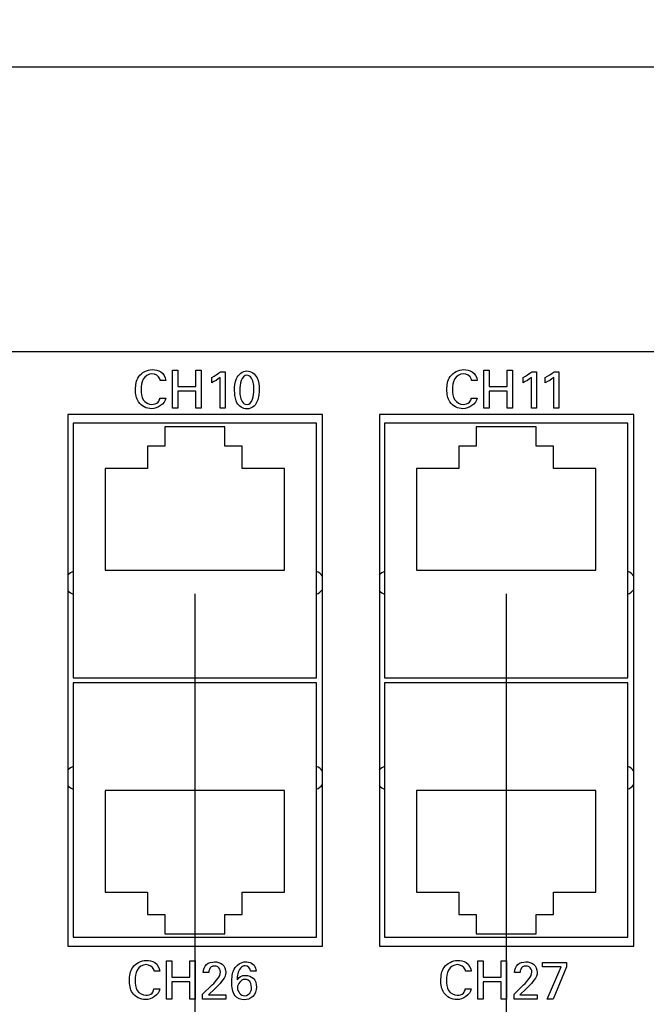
# Model space of a CAD drawing. Header units: inches. Extents: x 0 to 34, y 0 to 22.
# Tile 24 of 54: x 14.6 to 16.3, y 5.9 to 8.5. Entities that reach past the tile are written whole.
import ezdxf

# ---------------------------------------------------------------- set-up
doc = ezdxf.new("R2010")
doc.units = ezdxf.units.IN
doc.header["$LTSCALE"] = 1.87
doc.header["$MEASUREMENT"] = 0
doc.layers.get('0').update_dxf_attribs({"linetype": 'CONTINUOUS'})
doc.layers.add('02___PRT_ALL_AXES', color=7, linetype='CONTINUOUS')
doc.layers.add('DIMENSIONS', color=7, linetype='CONTINUOUS')
doc.styles.get("Standard").update_dxf_attribs({"font": 'txt', "width": 0.8})
doc.dimstyles.new('DIMSTYLE_1', dxfattribs={"dimtxt": 0.125, "dimasz": 0.18, "dimexe": 0.125, "dimexo": 0.0625, "dimgap": 0.0625, "dimtad": 0, "dimtih": 1, "dimtoh": 1, "dimdec": 3, "dimzin": 4, "dimdsep": 46, "dimtxsty": 'STANDARD', "dimblk": '_FILLED', "dimblk1": '_FILLED', "dimblk2": '_FILLED', "dimcen": 0.09, "dimadec": 0, "dimazin": 0, "dimtp": 0.001, "dimtm": 0.001, "dimtfac": 1, "dimtdec": 3, "dimtofl": 0, "dimtmove": 0, "dimatfit": 3, "dimldrblk": '_FILLED', "dimfxl": 1, "dimtolj": 1, "dimtzin": 4, "dimarcsym": 0})
doc.dimstyles.new('DIMSTYLE_2', dxfattribs={"dimtxt": 0.125, "dimasz": 0.18, "dimexe": 0.125, "dimexo": 0.0625, "dimgap": 0.03125, "dimtad": 0, "dimtih": 1, "dimtoh": 1, "dimdec": 3, "dimzin": 4, "dimdsep": 46, "dimtxsty": 'STANDARD', "dimblk": '_FILLED', "dimblk1": '_FILLED', "dimblk2": '_FILLED', "dimcen": 0.09, "dimadec": 0, "dimazin": 0, "dimtp": 0.001, "dimtm": 0.001, "dimtfac": 1, "dimtdec": 3, "dimtofl": 0, "dimtmove": 0, "dimatfit": 3, "dimldrblk": '_FILLED', "dimfxl": 1, "dimtolj": 1, "dimtzin": 4, "dimarcsym": 0})

# ---------------------------------------------------------------- blocks, each defined once
blk = doc.blocks.new('_FILLED')
at = {"color": 0, "linetype": 'BYBLOCK'}
blk.add_solid([(0, 0), (-1, 0.174), (-1, -0.174)], dxfattribs=at)
blk = doc.blocks.new('*D11')
at = {"layer": 'DIMENSIONS', "color": 2, "linetype": 'CONTINUOUS'}
for p, q in [((3.0744, 6.8026), (3.0744, 8.4801)), ((22.0744, 6.8026), (22.0744, 8.4801)), ((3.0744, 8.3551), (11.6994, 8.3551)), ((22.0744, 8.3551), (13.4494, 8.3551))]:
    blk.add_line(p, q, dxfattribs=at)
at = {"layer": 'DIMENSIONS', "color": 2, "linetype": 'CONTINUOUS', "xscale": 0.18, "yscale": 0.18, "zscale": 0.18, "rotation": 180}
blk.add_blockref('_FILLED', (3.0744, 8.3551), dxfattribs=at)
at = {"layer": 'DIMENSIONS', "color": 2, "linetype": 'CONTINUOUS', "xscale": 0.18, "yscale": 0.18, "zscale": 0.18}
blk.add_blockref('_FILLED', (22.0744, 8.3551), dxfattribs=at)
at = {"layer": 'DIMENSIONS', "color": 2, "linetype": 'CONTINUOUS', "insert": (12.5744, 8.4176), "char_height": 0.125, "width": 1.625, "attachment_point": 2, "line_spacing_factor": 0.9}
blk.add_mtext('(19.000{\\Ftxt.shx;\\W1.000000;\\H0.125000; }[482.6])', dxfattribs=at)
blk = doc.blocks.new('*D27')
at = {"layer": 'DIMENSIONS', "color": 2, "linetype": 'CONTINUOUS'}
blk.add_line((15.1034, 6.9676), (15.1034, 5.1876), dxfattribs=at)
at = {"layer": 'DIMENSIONS', "color": 2, "linetype": 'CONTINUOUS', "insert": (15.0409, 5.1251), "char_height": 0.125, "width": 1.825, "attachment_point": 3, "rotation": 90, "line_spacing_factor": 0.9}
blk.add_mtext('2X 12.029{\\Ftxt.shx;\\W1.000000;\\H0.125000; }[305.54]', dxfattribs=at)
blk = doc.blocks.new('*D28')
at = {"layer": 'DIMENSIONS', "color": 2, "linetype": 'CONTINUOUS'}
blk.add_line((15.9234, 6.9676), (15.9234, 5.1876), dxfattribs=at)
at = {"layer": 'DIMENSIONS', "color": 2, "linetype": 'CONTINUOUS', "insert": (15.8609, 5.1251), "char_height": 0.125, "width": 1.825, "attachment_point": 3, "rotation": 90, "line_spacing_factor": 0.9}
blk.add_mtext('2X 12.849{\\Ftxt.shx;\\W1.000000;\\H0.125000; }[326.36]', dxfattribs=at)
blk = doc.blocks.new('*D29')
at = {"layer": 'DIMENSIONS', "color": 2, "linetype": 'CONTINUOUS'}
blk.add_line((16.7434, 6.9676), (16.7434, 5.1876), dxfattribs=at)
at = {"layer": 'DIMENSIONS', "color": 2, "linetype": 'CONTINUOUS', "insert": (16.6809, 5.1251), "char_height": 0.125, "width": 1.825, "attachment_point": 3, "rotation": 90, "line_spacing_factor": 0.9}
blk.add_mtext('2X 13.669{\\Ftxt.shx;\\W1.000000;\\H0.125000; }[347.19]', dxfattribs=at)
blk = doc.blocks.new('*D30')
at = {"layer": 'DIMENSIONS', "color": 2, "linetype": 'CONTINUOUS'}
blk.add_line((17.5634, 6.9676), (17.5634, 5.1876), dxfattribs=at)
at = {"layer": 'DIMENSIONS', "color": 2, "linetype": 'CONTINUOUS', "insert": (17.5009, 5.1251), "char_height": 0.125, "width": 1.825, "attachment_point": 3, "rotation": 90, "line_spacing_factor": 0.9}
blk.add_mtext('2X 14.489{\\Ftxt.shx;\\W1.000000;\\H0.125000; }[368.02]', dxfattribs=at)
blk = doc.blocks.new('*D31')
at = {"layer": 'DIMENSIONS', "color": 2, "linetype": 'CONTINUOUS'}
blk.add_line((18.3854, 6.9676), (18.3854, 5.1876), dxfattribs=at)
at = {"layer": 'DIMENSIONS', "color": 2, "linetype": 'CONTINUOUS', "insert": (18.3229, 5.1251), "char_height": 0.125, "width": 1.725, "attachment_point": 3, "rotation": 90, "line_spacing_factor": 0.9}
blk.add_mtext('2X 15.311{\\Ftxt.shx;\\W1.000000;\\H0.125000; }[388.9]', dxfattribs=at)
blk = doc.blocks.new('*D32')
at = {"layer": 'DIMENSIONS', "color": 2, "linetype": 'CONTINUOUS'}
blk.add_line((19.2054, 6.9676), (19.2054, 5.1876), dxfattribs=at)
at = {"layer": 'DIMENSIONS', "color": 2, "linetype": 'CONTINUOUS', "insert": (19.1429, 5.1251), "char_height": 0.125, "width": 1.825, "attachment_point": 3, "rotation": 90, "line_spacing_factor": 0.9}
blk.add_mtext('2X 16.131{\\Ftxt.shx;\\W1.000000;\\H0.125000; }[409.73]', dxfattribs=at)
blk = doc.blocks.new('*D35')
at = {"layer": 'DIMENSIONS', "color": 2, "linetype": 'CONTINUOUS'}
blk.add_line((22.0744, 6.0001), (22.0744, 5.1876), dxfattribs=at)
at = {"layer": 'DIMENSIONS', "color": 2, "linetype": 'CONTINUOUS', "insert": (22.0119, 5.1251), "char_height": 0.125, "width": 1.425, "attachment_point": 3, "rotation": 90, "line_spacing_factor": 0.9}
blk.add_mtext('19.000{\\Ftxt.shx;\\W1.000000;\\H0.125000; }[482.6]', dxfattribs=at)

msp = doc.modelspace()

# ---------------------------------------------------------------- linework, layer by layer
at = {"color": 7, "linetype": 'CONTINUOUS'}
for p, q in [((21.8869, 7.6051), (3.2619, 7.6051)), ((15.4394, 7.4401), (14.7694, 7.4401)), ((14.7694, 7.4401), (14.7694, 6.0401)), ((15.4394, 6.0401), (15.4394, 7.4401)), ((16.2594, 7.4401), (15.5894, 7.4401)), ((15.5894, 7.4401), (15.5894, 6.0401)), ((16.2594, 6.0401), (16.2594, 7.4401)), ((15.4235, 7.4171), (14.7833, 7.4171)), ((14.7833, 7.4171), (14.7833, 6.747)), ((15.1821, 7.408), (15.0247, 7.408)), ((15.0247, 7.408), (15.0247, 7.3568)), ((15.1821, 7.3568), (15.1821, 7.408)), ((15.4235, 6.747), (15.4235, 7.4171)), ((16.2435, 7.4171), (15.6033, 7.4171)), ((15.6033, 7.4171), (15.6033, 6.747)), ((16.0021, 7.408), (15.8447, 7.408)), ((15.8447, 7.408), (15.8447, 7.3568)), ((16.0021, 7.3568), (16.0021, 7.408)), ((16.2435, 6.747), (16.2435, 7.4171)), ((15.0247, 7.3568), (14.9784, 7.3568)), ((14.9784, 7.3568), (14.9784, 7.2978)), ((15.2284, 7.3568), (15.1821, 7.3568)), ((15.2284, 7.2978), (15.2284, 7.3568)), ((15.8447, 7.3568), (15.7984, 7.3568)), ((15.7984, 7.3568), (15.7984, 7.2978)), ((16.0484, 7.3568), (16.0021, 7.3568)), ((16.0484, 7.2978), (16.0484, 7.3568)), ((14.9784, 7.2978), (14.8672, 7.2978)), ((14.8672, 7.2978), (14.8672, 7.0301)), ((15.3396, 7.2978), (15.2284, 7.2978)), ((15.3396, 7.0301), (15.3396, 7.2978)), ((15.7984, 7.2978), (15.6872, 7.2978)), ((15.6872, 7.2978), (15.6872, 7.0301)), ((16.1596, 7.2978), (16.0484, 7.2978)), ((16.1596, 7.0301), (16.1596, 7.2978)), ((14.8672, 7.0301), (15.3396, 7.0301)), ((15.6872, 7.0301), (16.1596, 7.0301)), ((14.7833, 6.747), (15.4235, 6.747)), ((15.6033, 6.747), (16.2435, 6.747)), ((15.4235, 6.7333), (14.7833, 6.7333)), ((14.7833, 6.7333), (14.7833, 6.0632)), ((15.4235, 6.0632), (15.4235, 6.7333)), ((16.2435, 6.7333), (15.6033, 6.7333)), ((15.6033, 6.7333), (15.6033, 6.0632)), ((16.2435, 6.0632), (16.2435, 6.7333)), ((15.3396, 6.4502), (14.8672, 6.4502)), ((14.8672, 6.4502), (14.8672, 6.1825)), ((15.3396, 6.1825), (15.3396, 6.4502)), ((16.1596, 6.4502), (15.6872, 6.4502)), ((15.6872, 6.4502), (15.6872, 6.1825)), ((16.1596, 6.1825), (16.1596, 6.4502)), ((14.8672, 6.1825), (14.9784, 6.1825)), ((14.9784, 6.1825), (14.9784, 6.1235)), ((15.2284, 6.1825), (15.3396, 6.1825)), ((15.2284, 6.1235), (15.2284, 6.1825)), ((15.6872, 6.1825), (15.7984, 6.1825)), ((15.7984, 6.1825), (15.7984, 6.1235)), ((16.0484, 6.1825), (16.1596, 6.1825)), ((16.0484, 6.1235), (16.0484, 6.1825)), ((14.9784, 6.1235), (15.0247, 6.1235)), ((15.0247, 6.1235), (15.0247, 6.0723)), ((15.1821, 6.1235), (15.2284, 6.1235)), ((15.1821, 6.0723), (15.1821, 6.1235)), ((15.7984, 6.1235), (15.8447, 6.1235)), ((15.8447, 6.1235), (15.8447, 6.0723)), ((16.0021, 6.1235), (16.0484, 6.1235)), ((16.0021, 6.0723), (16.0021, 6.1235)), ((15.0247, 6.0723), (15.1821, 6.0723)), ((15.8447, 6.0723), (16.0021, 6.0723)), ((14.7833, 6.0632), (15.4235, 6.0632)), ((15.6033, 6.0632), (16.2435, 6.0632)), ((14.7694, 6.0401), (15.4394, 6.0401)), ((15.5894, 6.0401), (16.2594, 6.0401))]:
    msp.add_line(p, q, dxfattribs=at)
at = {"color": 40, "linetype": 'CONTINUOUS'}
for p, q in [((15.0445, 7.5571), (15.0584, 7.5571)), ((15.0445, 7.4569), (15.0445, 7.5571)), ((15.0584, 7.5571), (15.0584, 7.5141)), ((15.106, 7.5571), (15.1199, 7.5571)), ((15.106, 7.5141), (15.106, 7.5571)), ((15.1199, 7.5571), (15.1199, 7.4569)), ((15.1712, 7.553), (15.1835, 7.553)), ((15.1835, 7.553), (15.1835, 7.4569)), ((15.8645, 7.5571), (15.8784, 7.5571)), ((15.8645, 7.4569), (15.8645, 7.5571)), ((15.8784, 7.5571), (15.8784, 7.5141)), ((15.926, 7.5571), (15.9399, 7.5571)), ((15.926, 7.5141), (15.926, 7.5571)), ((15.9399, 7.5571), (15.9399, 7.4569)), ((15.9912, 7.553), (16.0035, 7.553)), ((16.0035, 7.553), (16.0035, 7.4569)), ((16.0497, 7.553), (16.062, 7.553)), ((16.062, 7.553), (16.062, 7.4569)), ((15.0271, 7.53), (15.0123, 7.53)), ((15.1479, 7.5239), (15.1479, 7.5378)), ((15.1702, 7.4569), (15.1702, 7.5378)), ((15.8471, 7.53), (15.8323, 7.53)), ((15.9679, 7.5239), (15.9679, 7.5378)), ((15.9902, 7.4569), (15.9902, 7.5378)), ((16.0263, 7.5239), (16.0263, 7.5378)), ((16.0487, 7.4569), (16.0487, 7.5378)), ((15.0584, 7.5141), (15.106, 7.5141)), ((15.106, 7.5021), (15.0584, 7.5021)), ((15.0584, 7.5021), (15.0584, 7.4569)), ((15.106, 7.4569), (15.106, 7.5021)), ((15.8784, 7.5141), (15.926, 7.5141)), ((15.926, 7.5021), (15.8784, 7.5021)), ((15.8784, 7.5021), (15.8784, 7.4569)), ((15.926, 7.4569), (15.926, 7.5021)), ((15.0116, 7.4833), (15.0269, 7.4833)), ((15.8316, 7.4833), (15.8469, 7.4833)), ((15.0584, 7.4569), (15.0445, 7.4569)), ((15.1199, 7.4569), (15.106, 7.4569)), ((15.1835, 7.4569), (15.1702, 7.4569)), ((15.8784, 7.4569), (15.8645, 7.4569)), ((15.9399, 7.4569), (15.926, 7.4569)), ((16.0035, 7.4569), (15.9902, 7.4569)), ((16.062, 7.4569), (16.0487, 7.4569)), ((15.0286, 6.0009), (15.0425, 6.0009)), ((15.0286, 5.9007), (15.0286, 6.0009)), ((15.0425, 6.0009), (15.0425, 5.9579)), ((15.0901, 6.0009), (15.104, 6.0009)), ((15.0901, 5.9579), (15.0901, 6.0009)), ((15.104, 6.0009), (15.104, 5.9007)), ((15.8486, 6.0009), (15.8625, 6.0009)), ((15.8486, 5.9007), (15.8486, 6.0009)), ((15.8625, 6.0009), (15.8625, 5.9579)), ((15.9101, 6.0009), (15.924, 6.0009)), ((15.9101, 5.9579), (15.9101, 6.0009)), ((15.924, 6.0009), (15.924, 5.9007)), ((16.0188, 5.9968), (16.0822, 5.9968)), ((16.0188, 5.9853), (16.0188, 5.9968)), ((16.0822, 5.9968), (16.0822, 5.9851)), ((15.0112, 5.9739), (14.9964, 5.9739)), ((15.14, 5.9705), (15.1254, 5.9705)), ((15.2647, 5.974), (15.2504, 5.974)), ((15.8312, 5.9739), (15.8164, 5.9739)), ((15.96, 5.9705), (15.9454, 5.9705)), ((16.0682, 5.9853), (16.0188, 5.9853)), ((16.0313, 5.9007), (16.0682, 5.9853)), ((16.0822, 5.9851), (16.047, 5.9007)), ((15.0425, 5.9579), (15.0901, 5.9579)), ((15.0901, 5.946), (15.0425, 5.946)), ((15.0425, 5.946), (15.0425, 5.9007)), ((15.0901, 5.9007), (15.0901, 5.946)), ((15.8625, 5.9579), (15.9101, 5.9579)), ((15.9101, 5.946), (15.8625, 5.946)), ((15.8625, 5.946), (15.8625, 5.9007)), ((15.9101, 5.9007), (15.9101, 5.946)), ((14.9957, 5.9271), (15.0109, 5.9271)), ((15.124, 5.9134), (15.1492, 5.9381)), ((15.124, 5.9007), (15.124, 5.9134)), ((15.1562, 5.9276), (15.1395, 5.9117)), ((15.8157, 5.9271), (15.8309, 5.9271)), ((15.944, 5.9134), (15.9692, 5.9381)), ((15.944, 5.9007), (15.944, 5.9134)), ((15.9762, 5.9276), (15.9594, 5.9117)), ((15.0425, 5.9007), (15.0286, 5.9007)), ((15.104, 5.9007), (15.0901, 5.9007)), ((15.1851, 5.9007), (15.124, 5.9007)), ((15.1395, 5.9117), (15.1851, 5.9117)), ((15.1851, 5.9117), (15.1851, 5.9007)), ((15.8625, 5.9007), (15.8486, 5.9007)), ((15.924, 5.9007), (15.9101, 5.9007)), ((16.0051, 5.9007), (15.944, 5.9007)), ((15.9594, 5.9117), (16.0051, 5.9117)), ((16.0051, 5.9117), (16.0051, 5.9007)), ((16.047, 5.9007), (16.0313, 5.9007))]:
    msp.add_line(p, q, dxfattribs=at)
for points, knots in [([(14.9473, 7.5059), (14.9473, 7.5177), (14.9509, 7.5446), (14.9779, 7.5585), (14.9912, 7.5585)], [0, 0, 0, 0, 0.469781, 1, 1, 1, 1]), ([(14.9906, 7.5474), (14.9815, 7.5474), (14.9628, 7.5346), (14.9622, 7.5152), (14.9622, 7.506)], [0, 0, 0, 0, 0.499803, 1, 1, 1, 1]), ([(15.0123, 7.53), (15.0121, 7.5315), (15.0105, 7.541), (14.9988, 7.5474), (14.9906, 7.5474)], [0, 0, 0, 0, 0.14814, 1, 1, 1, 1]), ([(14.9912, 7.5585), (14.999, 7.5585), (15.0166, 7.5558), (15.0264, 7.5388), (15.0271, 7.53)], [0, 0, 0, 0, 0.469137, 1, 1, 1, 1]), ([(15.2083, 7.5038), (15.2083, 7.5142), (15.2081, 7.5367), (15.2291, 7.5549), (15.2405, 7.5549)], [0, 0, 0, 0, 0.477872, 1, 1, 1, 1]), ([(15.2405, 7.5549), (15.2512, 7.5549), (15.2726, 7.539), (15.2727, 7.5166), (15.2727, 7.506)], [0, 0, 0, 0, 0.504054, 1, 1, 1, 1]), ([(15.7673, 7.5059), (15.7673, 7.5177), (15.7709, 7.5446), (15.7979, 7.5585), (15.8112, 7.5585)], [0, 0, 0, 0, 0.469737, 1, 1, 1, 1]), ([(15.8106, 7.5474), (15.8015, 7.5474), (15.7828, 7.5346), (15.7822, 7.5152), (15.7822, 7.506)], [0, 0, 0, 0, 0.499794, 1, 1, 1, 1]), ([(15.8323, 7.53), (15.8321, 7.5315), (15.8305, 7.541), (15.8188, 7.5474), (15.8106, 7.5474)], [0, 0, 0, 0, 0.148074, 1, 1, 1, 1]), ([(15.8112, 7.5585), (15.819, 7.5585), (15.8366, 7.5558), (15.8464, 7.5388), (15.8471, 7.53)], [0, 0, 0, 0, 0.469023, 1, 1, 1, 1]), ([(15.2592, 7.5048), (15.2592, 7.5101), (15.2598, 7.524), (15.2504, 7.5438), (15.2406, 7.5438)], [0, 0, 0, 0, 0.351734, 1, 1, 1, 1]), ([(14.9894, 7.4554), (14.9765, 7.4554), (14.9504, 7.4688), (14.9473, 7.4947), (14.9473, 7.5059)], [0, 0, 0, 0, 0.536086, 1, 1, 1, 1]), ([(14.9622, 7.506), (14.9622, 7.4969), (14.963, 7.4775), (14.9818, 7.4667), (14.9905, 7.4667)], [0, 0, 0, 0, 0.51227, 1, 1, 1, 1]), ([(15.2145, 7.4709), (15.2137, 7.4727), (15.2092, 7.483), (15.2083, 7.4946), (15.2083, 7.5038)], [0, 0, 0, 0, 0.175123, 1, 1, 1, 1]), ([(15.2216, 7.5045), (15.2216, 7.4995), (15.2213, 7.4858), (15.2306, 7.4665), (15.2404, 7.4665)], [0, 0, 0, 0, 0.33935, 1, 1, 1, 1]), ([(15.2727, 7.506), (15.2727, 7.5009), (15.2722, 7.4857), (15.2669, 7.4694), (15.2594, 7.4623)], [0, 0, 0, 0, 0.330145, 1, 1, 1, 1]), ([(15.8094, 7.4554), (15.7965, 7.4554), (15.7704, 7.4688), (15.7673, 7.4947), (15.7673, 7.5059)], [0, 0, 0, 0, 0.536127, 1, 1, 1, 1]), ([(15.7822, 7.506), (15.7822, 7.4969), (15.783, 7.4775), (15.8018, 7.4667), (15.8105, 7.4667)], [0, 0, 0, 0, 0.512274, 1, 1, 1, 1]), ([(14.9314, 5.9497), (14.9314, 5.9615), (14.935, 5.9885), (14.962, 6.0023), (14.9753, 6.0023)], [0, 0, 0, 0, 0.469744, 1, 1, 1, 1]), ([(14.9747, 5.9912), (14.9656, 5.9912), (14.9469, 5.9784), (14.9463, 5.959), (14.9463, 5.9499)], [0, 0, 0, 0, 0.499802, 1, 1, 1, 1]), ([(14.9964, 5.9739), (14.9961, 5.9753), (14.9946, 5.9849), (14.9829, 5.9912), (14.9747, 5.9912)], [0, 0, 0, 0, 0.148077, 1, 1, 1, 1]), ([(14.9753, 6.0023), (14.983, 6.0023), (15.0007, 5.9996), (15.0105, 5.9826), (15.0112, 5.9739)], [0, 0, 0, 0, 0.469024, 1, 1, 1, 1]), ([(15.1551, 5.9986), (15.1622, 5.9986), (15.1786, 5.995), (15.1848, 5.9784), (15.1848, 5.9705)], [0, 0, 0, 0, 0.474269, 1, 1, 1, 1]), ([(15.201, 5.9444), (15.201, 5.9563), (15.2016, 5.981), (15.2249, 5.9987), (15.2365, 5.9987)], [0, 0, 0, 0, 0.50431, 1, 1, 1, 1]), ([(15.2365, 5.9987), (15.2394, 5.9987), (15.2478, 5.9979), (15.2558, 5.9937), (15.2596, 5.9896)], [0, 0, 0, 0, 0.336988, 1, 1, 1, 1]), ([(15.7514, 5.9497), (15.7514, 5.9615), (15.755, 5.9885), (15.782, 6.0023), (15.7953, 6.0023)], [0, 0, 0, 0, 0.469782, 1, 1, 1, 1]), ([(15.7947, 5.9912), (15.7856, 5.9912), (15.7669, 5.9784), (15.7663, 5.959), (15.7663, 5.9499)], [0, 0, 0, 0, 0.499798, 1, 1, 1, 1]), ([(15.8164, 5.9739), (15.8161, 5.9753), (15.8146, 5.9849), (15.8029, 5.9912), (15.7947, 5.9912)], [0, 0, 0, 0, 0.148135, 1, 1, 1, 1]), ([(15.7953, 6.0023), (15.803, 6.0023), (15.8207, 5.9996), (15.8305, 5.9826), (15.8312, 5.9739)], [0, 0, 0, 0, 0.46915, 1, 1, 1, 1]), ([(15.9751, 5.9986), (15.9822, 5.9986), (15.9986, 5.995), (16.0048, 5.9784), (16.0048, 5.9705)], [0, 0, 0, 0, 0.474269, 1, 1, 1, 1]), ([(15.1557, 5.9873), (15.1526, 5.9873), (15.1435, 5.986), (15.14, 5.9759), (15.14, 5.9705)], [0, 0, 0, 0, 0.362893, 1, 1, 1, 1]), ([(15.1711, 5.9717), (15.1711, 5.9769), (15.167, 5.9862), (15.1585, 5.9873), (15.1557, 5.9873)], [0, 0, 0, 0, 0.650806, 1, 1, 1, 1]), ([(15.1848, 5.9705), (15.1848, 5.969), (15.1847, 5.9601), (15.1786, 5.9523), (15.174, 5.9465)], [0, 0, 0, 0, 0.167801, 1, 1, 1, 1]), ([(15.2358, 5.9883), (15.2264, 5.9883), (15.215, 5.9707), (15.2149, 5.9564), (15.2146, 5.9508)], [0, 0, 0, 0, 0.62954, 1, 1, 1, 1]), ([(15.9757, 5.9873), (15.9726, 5.9873), (15.9635, 5.986), (15.96, 5.9759), (15.96, 5.9705)], [0, 0, 0, 0, 0.362926, 1, 1, 1, 1]), ([(15.9911, 5.9717), (15.9911, 5.9769), (15.987, 5.9862), (15.9785, 5.9873), (15.9757, 5.9873)], [0, 0, 0, 0, 0.650825, 1, 1, 1, 1]), ([(16.0048, 5.9705), (16.0048, 5.969), (16.0046, 5.9601), (15.9986, 5.9523), (15.994, 5.9465)], [0, 0, 0, 0, 0.16781, 1, 1, 1, 1]), ([(14.9735, 5.8992), (14.9606, 5.8992), (14.9345, 5.9126), (14.9314, 5.9386), (14.9314, 5.9497)], [0, 0, 0, 0, 0.536125, 1, 1, 1, 1]), ([(14.9463, 5.9499), (14.9463, 5.9408), (14.9471, 5.9213), (14.9659, 5.9106), (14.9746, 5.9106)], [0, 0, 0, 0, 0.512276, 1, 1, 1, 1]), ([(15.2146, 5.9508), (15.2178, 5.9556), (15.2249, 5.9622), (15.2339, 5.963), (15.2369, 5.963)], [0, 0, 0, 0, 0.655715, 1, 1, 1, 1]), ([(15.2526, 5.931), (15.2526, 5.9379), (15.2489, 5.9503), (15.238, 5.9524), (15.2347, 5.9524)], [0, 0, 0, 0, 0.678853, 1, 1, 1, 1]), ([(15.2369, 5.963), (15.2442, 5.963), (15.2609, 5.9575), (15.2659, 5.9404), (15.2659, 5.9322)], [0, 0, 0, 0, 0.46982, 1, 1, 1, 1]), ([(15.7935, 5.8992), (15.7806, 5.8992), (15.7545, 5.9126), (15.7514, 5.9386), (15.7514, 5.9497)], [0, 0, 0, 0, 0.536093, 1, 1, 1, 1]), ([(15.7663, 5.9499), (15.7663, 5.9408), (15.7671, 5.9213), (15.7859, 5.9106), (15.7946, 5.9106)], [0, 0, 0, 0, 0.512281, 1, 1, 1, 1]), ([(15.2659, 5.9322), (15.2659, 5.9232), (15.2596, 5.9047), (15.2415, 5.8986), (15.2335, 5.8986)], [0, 0, 0, 0, 0.53087, 1, 1, 1, 1]), ([(15.234, 5.9092), (15.2409, 5.9092), (15.2517, 5.9171), (15.2526, 5.9276), (15.2526, 5.931)], [0, 0, 0, 0, 0.669631, 1, 1, 1, 1])]:
    msp.add_open_spline(points, degree=3, knots=knots, dxfattribs=at)
for points in [[(15.1479, 7.5378), (15.1561, 7.5421), (15.1641, 7.547), (15.1712, 7.553)], [(15.9679, 7.5378), (15.9761, 7.5421), (15.9841, 7.547), (15.9912, 7.553)], [(16.0263, 7.5378), (16.0345, 7.5421), (16.0426, 7.547), (16.0497, 7.553)], [(15.1702, 7.5378), (15.1635, 7.5322), (15.1558, 7.5277), (15.1479, 7.5239)], [(15.2406, 7.5438), (15.2261, 7.5438), (15.2216, 7.5191), (15.2216, 7.5045)], [(15.9902, 7.5378), (15.9835, 7.5322), (15.9758, 7.5277), (15.9679, 7.5239)], [(16.0487, 7.5378), (16.042, 7.5322), (16.0343, 7.5277), (16.0263, 7.5239)], [(15.2404, 7.4665), (15.2546, 7.4665), (15.2592, 7.4905), (15.2592, 7.5048)], [(15.0269, 7.4833), (15.0252, 7.4678), (15.0049, 7.4554), (14.9894, 7.4554)], [(14.9905, 7.4667), (14.9963, 7.4667), (15.0027, 7.4686), (15.0067, 7.4727)], [(15.0067, 7.4727), (15.0094, 7.4756), (15.0109, 7.4795), (15.0116, 7.4833)], [(15.2402, 7.4549), (15.2301, 7.4549), (15.219, 7.4619), (15.2145, 7.4709)], [(15.8469, 7.4833), (15.8452, 7.4678), (15.8249, 7.4554), (15.8094, 7.4554)], [(15.8105, 7.4667), (15.8163, 7.4667), (15.8227, 7.4686), (15.8267, 7.4727)], [(15.8267, 7.4727), (15.8294, 7.4756), (15.8309, 7.4795), (15.8316, 7.4833)], [(15.2594, 7.4623), (15.2544, 7.4576), (15.247, 7.4549), (15.2402, 7.4549)], [(15.1254, 5.9705), (15.1256, 5.9782), (15.1285, 5.9866), (15.1343, 5.9916)], [(15.1343, 5.9916), (15.1399, 5.9964), (15.1478, 5.9986), (15.1551, 5.9986)], [(15.9454, 5.9705), (15.9456, 5.9782), (15.9485, 5.9866), (15.9543, 5.9916)], [(15.9543, 5.9916), (15.9599, 5.9964), (15.9678, 5.9986), (15.9751, 5.9986)], [(15.164, 5.9546), (15.1676, 5.9596), (15.1711, 5.9655), (15.1711, 5.9717)], [(15.2504, 5.974), (15.2503, 5.9808), (15.2426, 5.9883), (15.2358, 5.9883)], [(15.2596, 5.9896), (15.2631, 5.9854), (15.2645, 5.9795), (15.2647, 5.974)], [(15.984, 5.9546), (15.9876, 5.9596), (15.9911, 5.9655), (15.9911, 5.9717)], [(15.1492, 5.9381), (15.1545, 5.9432), (15.1596, 5.9486), (15.164, 5.9546)], [(15.174, 5.9465), (15.1686, 5.9398), (15.1623, 5.9338), (15.1562, 5.9276)], [(15.2097, 5.909), (15.2024, 5.9188), (15.201, 5.9323), (15.201, 5.9444)], [(15.2347, 5.9524), (15.2251, 5.9524), (15.2156, 5.9404), (15.2156, 5.9308)], [(15.9692, 5.9381), (15.9745, 5.9432), (15.9796, 5.9486), (15.984, 5.9546)], [(15.994, 5.9465), (15.9886, 5.9398), (15.9824, 5.9337), (15.9762, 5.9276)], [(15.0109, 5.9271), (15.0093, 5.9116), (14.989, 5.8992), (14.9735, 5.8992)], [(14.9746, 5.9106), (14.9803, 5.9106), (14.9868, 5.9124), (14.9908, 5.9165)], [(14.9908, 5.9165), (14.9935, 5.9194), (14.995, 5.9233), (14.9957, 5.9271)], [(15.2156, 5.9308), (15.2156, 5.9214), (15.2245, 5.9092), (15.234, 5.9092)], [(15.8309, 5.9271), (15.8293, 5.9116), (15.809, 5.8992), (15.7935, 5.8992)], [(15.7946, 5.9106), (15.8003, 5.9106), (15.8068, 5.9124), (15.8108, 5.9165)], [(15.8108, 5.9165), (15.8134, 5.9194), (15.815, 5.9233), (15.8157, 5.9271)], [(15.2335, 5.8986), (15.2248, 5.8986), (15.215, 5.9022), (15.2097, 5.909)]]:
    msp.add_open_spline(points, degree=3, dxfattribs=at)
at = {"layer": '02___PRT_ALL_AXES', "color": 7, "linetype": 'CONTINUOUS'}
for centre, start, end in [((14.7934, 6.997), 108.5873, 139.8549), ((15.4134, 6.997), 33.8755, 71.4127), ((15.6134, 6.997), 108.5873, 139.8549), ((16.2334, 6.997), 33.8755, 71.4127), ((14.7934, 6.997), 220.1451, 251.4127), ((15.4134, 6.997), 288.5873, 326.1245), ((15.6134, 6.997), 220.1451, 251.4127), ((16.2334, 6.997), 288.5873, 326.1245), ((14.7934, 6.4833), 108.5873, 139.8549), ((15.4134, 6.4833), 33.8755, 71.4127), ((15.6134, 6.4833), 108.5873, 139.8549), ((16.2334, 6.4833), 33.8755, 71.4127), ((14.7934, 6.4833), 220.1451, 251.4127), ((15.4134, 6.4833), 288.5873, 326.1245), ((15.6134, 6.4833), 220.1451, 251.4127), ((16.2334, 6.4833), 288.5873, 326.1245)]:
    msp.add_arc(centre, 0.0315, start, end, dxfattribs=at)

# ---------------------------------------------------------------- dimensions: what is measured, and where the dimension line sits
at = {"layer": 'DIMENSIONS', "color": 2, "linetype": 'CONTINUOUS'}
dim = msp.add_linear_dim(base=(22.0744, 8.3551), p1=(3.0744, 6.7401), p2=(22.0744, 6.7401), text='(<>)', dimstyle='DIMSTYLE_1', dxfattribs=at)
dim.commit()
dim.dimension.update_dxf_attribs({"geometry": '*D11', "text_midpoint": (12.5744, 8.3551), "dimtype": 160})
for feature_location, picture, middle in [((15.1034, 6.9676), '*D27', (15.1034, 4.2126)), ((15.9234, 6.9676), '*D28', (15.9234, 4.2126)), ((16.7434, 6.9676), '*D29', (16.7434, 4.2126)), ((17.5634, 6.9676), '*D30', (17.5634, 4.2126)), ((18.3854, 6.9676), '*D31', (18.3854, 4.2626)), ((19.2054, 6.9676), '*D32', (19.2054, 4.2126))]:
    dim = msp.add_ordinate_dim(feature_location=feature_location, offset=(0, -1.7799), dtype=1, origin=(3.0744, 7.0301), text='2X <>', dimstyle='DIMSTYLE_2', dxfattribs=at)
    dim.commit()
    dim.dimension.update_dxf_attribs({"geometry": picture, "text_midpoint": middle})
dim = msp.add_ordinate_dim(feature_location=(22.0744, 6.0001), offset=(0, -0.8125), dtype=1, origin=(3.0744, 6.0626), dimstyle='DIMSTYLE_2', dxfattribs=at)
dim.commit()
dim.dimension.update_dxf_attribs({"geometry": '*D35', "text_midpoint": (22.0744, 4.4126)})

doc.saveas('drawing.dxf')
